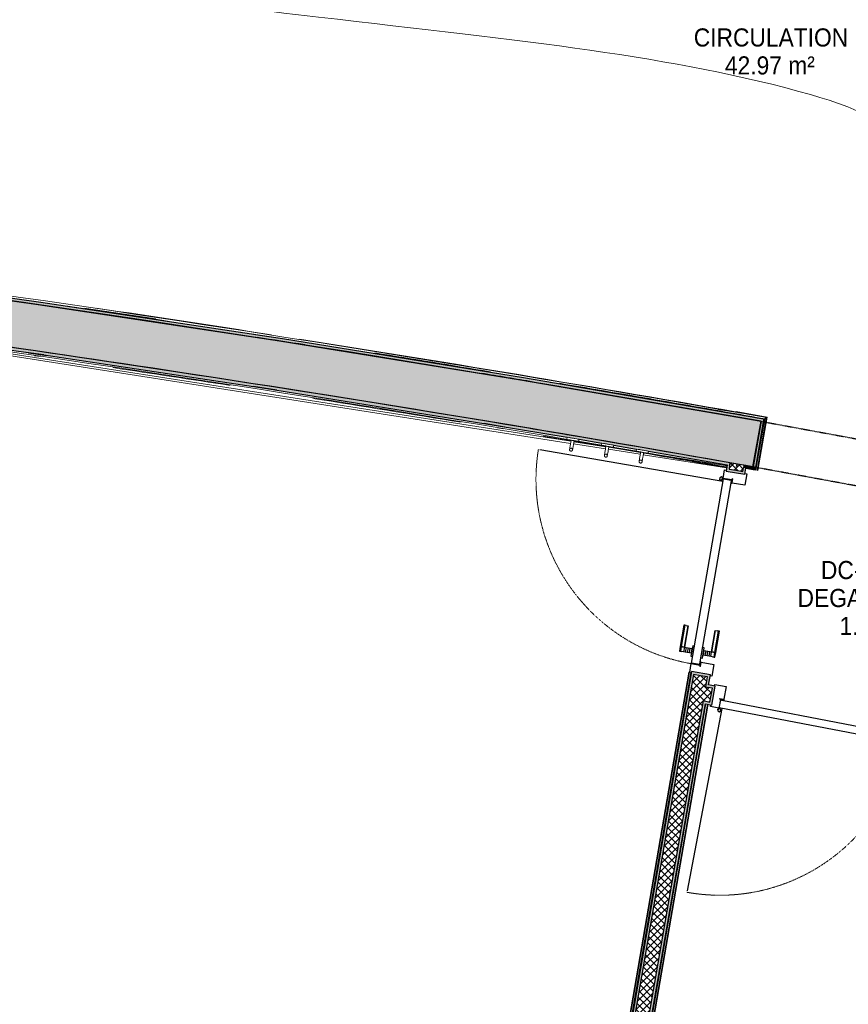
# Model space of a CAD drawing. Header units: millimetres. Extents: x 1909 to 61055, y -36590 to 14615.
# Tile 20 of 49: x 37137 to 41252, y -27445 to -22553. Entities that reach past the tile are written whole.
import ezdxf

# ---------------------------------------------------------------- set-up
doc = ezdxf.new("R2010")
doc.units = ezdxf.units.MM
doc.linetypes.add('Tiret', pattern=[2.5, 1.25, -1.25])
doc.linetypes.add('Tiret_2_', pattern=[2.5, 1.25, -1.25])
for name, color, linetype, lineweight in [('A-AREA-IDEN', 7, 'Continuous', 30), ('A-DETL-GENF', 7, 'Continuous', 18), ('A-DOOR', 7, 'Continuous', 25), ('A-DOOR-FRAM', 7, 'Continuous', 25), ('A-FLOR', 7, 'Continuous', 25), ('A-FLOR-HRAL', 7, 'Continuous', 18), ('A-WALL', 7, 'Continuous', 25), ('A-WALL-PATT', 7, 'Continuous', 25), ('E-WIRE', 7, 'Continuous', 18), ('I-FURN', 7, 'Continuous', 18), ('Q-SPCQ', 7, 'Continuous', 18)]:
    doc.layers.add(name, color=color, linetype=linetype, lineweight=lineweight)
doc.layers.add('A-DOOR-HDLN', color=5, linetype='Tiret', lineweight=25, true_color=0x0000ff)
doc.styles.add('Arial_1', font='arial.ttf', dxfattribs={"width": 0.9, "height": 90})
pattern_1 = [(45, (0, 0), (-17.67767, 17.67767), []), (135, (0, 0), (-17.67767, -17.67767), [])]

# ---------------------------------------------------------------- blocks, each defined once
blk = doc.blocks.new('PRT_SIMPLE_HUI_58x68x48 - PRT_BOIS_1V_930x2040x40-552383-2021_015_1111_DCE_1_50_N0 FINI_SSI_CMSI')
at = {"layer": 'A-DETL-GENF', "lineweight": 25}
h = blk.add_hatch(color=256, dxfattribs=at)
h.paths.add_polyline_path([(-483.8, 9.7), (-483.8, 12.8), (-496.3, 14.5), (-500.5, 14.5), (-500.3, 13.2), (-495.7, 13.2), (-485.1, 11.7), (-484.5, 10.7)])
h.paths.add_polyline_path([(-508.5, 8), (-488.5, 8), (-483.8, 9.7), (-485.1, 10.6), (-488.7, 9.3), (-505.2, 9.7), (-505.2, 10.2), (-502, 10.8), (-502, 11.5), (-508.5, 11.5), (-508.5, 8.7)])
h = blk.add_hatch(color=256, dxfattribs=at)
h.paths.add_polyline_path([(413.8, 9.7), (418.9, 8), (438.5, 8), (438.5, 11.5), (432, 11.5), (432.2, 10.2), (435.2, 10.2), (435.2, 9.3), (418.2, 9.5), (415.1, 10.6)])
h.paths.add_polyline_path([(413.8, 9.7), (415.1, 11.7), (426.1, 13.2), (430.5, 13.2), (430.5, 14.5), (425.8, 14.5), (413.8, 12.8), (413.8, 10.4)])
at = {"layer": 'A-DETL-GENF'}
for p, q in [((-508.5, 11.5), (-502, 11.5)), ((-508.5, 8), (-508.5, 11.5)), ((-488.5, 8), (-508.5, 8)), ((-505.2, 10.2), (-505.2, 9.3)), ((-502, 10.2), (-505.2, 10.2)), ((-505.2, 9.3), (-488.7, 9.3)), ((-502, 11.5), (-502, 10.2)), ((-500.5, 14.5), (-496, 14.5)), ((-500.5, 13.2), (-500.5, 14.5)), ((-496.1, 13.2), (-500.5, 13.2)), ((-485.1, 11.7), (-496.1, 13.2)), ((-496, 14.5), (-483.8, 12.8)), ((-488.7, 9.3), (-485.1, 10.6)), ((-483.8, 9.7), (-488.5, 8)), ((-485.1, 10.6), (-485.1, 11.7)), ((-483.8, 12.8), (-483.8, 9.7)), ((413.8, 12.8), (426, 14.5)), ((413.8, 9.7), (413.8, 12.8)), ((418.5, 8), (413.8, 9.7)), ((426.1, 13.2), (415.1, 11.7)), ((415.1, 11.7), (415.1, 10.6)), ((415.1, 10.6), (418.7, 9.3)), ((438.5, 8), (418.5, 8)), ((418.7, 9.3), (435.2, 9.3)), ((426, 14.5), (430.5, 14.5)), ((430.5, 13.2), (426.1, 13.2)), ((430.5, 14.5), (430.5, 13.2)), ((432, 11.5), (438.5, 11.5)), ((432, 10.2), (432, 11.5)), ((435.2, 10.2), (432, 10.2)), ((435.2, 9.3), (435.2, 10.2)), ((438.5, 11.5), (438.5, 8))]:
    blk.add_line(p, q, dxfattribs=at)
at = {"layer": 'A-DOOR'}
for p, q in [((417, 54.5), (417, 977.5)), ((-427.1, 124), (-450.6, 124)), ((-450.6, 124), (-450.6, 123.5)), ((-450.6, 123.5), (-450.6, 119.4)), ((-427.1, 123.5), (-450.6, 123.5)), ((-450.6, 119.4), (-450.6, 112.3)), ((-427.1, 119.4), (-450.6, 119.4)), ((-450.6, 103), (-450.6, 112.3)), ((-450.6, 94.6), (-450.6, 103)), ((-427.1, 103), (-450.6, 103)), ((-319.6, 124), (-427.1, 124)), ((-427.1, 124), (-427.1, 123.5)), ((-427.1, 123.5), (-427.1, 124)), ((-427.1, 123.5), (-427.1, 119.4)), ((-319.6, 123.5), (-427.1, 123.5)), ((-427.1, 119.4), (-427.1, 123.5)), ((-427.1, 119.4), (-427.1, 112.3)), ((-319.6, 119.4), (-427.1, 119.4)), ((-427.1, 112.3), (-427.1, 119.4)), ((-427.1, 103), (-427.1, 112.3)), ((-427.1, 112.3), (-427.1, 103)), ((-427.1, 101.8), (-427.1, 103)), ((-319.6, 103), (-427.1, 103)), ((-427.1, 103), (-427.1, 94.6)), ((-427.1, 101.8), (-319.6, 101.8)), ((-319.6, 123.5), (-319.6, 124)), ((-319.6, 119.4), (-319.6, 123.5)), ((-319.6, 112.3), (-319.6, 119.4)), ((-319.6, 112.3), (-319.6, 103)), ((-319.6, 103), (-319.6, 101.8)), ((-499.5, 54.5), (430.5, 54.5)), ((-499.5, 14.5), (-499.5, 54.5)), ((-465.6, 63.5), (-465.6, 54.5)), ((-413.4, 63.5), (-465.6, 63.5)), ((-450.6, 84.2), (-450.6, 94.6)), ((-427.1, 94.6), (-450.6, 94.6)), ((-450.6, 73.4), (-450.6, 84.2)), ((-427.1, 84.2), (-450.6, 84.2)), ((-450.6, 65), (-450.6, 73.4)), ((-450.6, 73.4), (-427.1, 73.4)), ((-450.6, 65), (-450.6, 64)), ((-450.6, 64), (-427.1, 64)), ((-427.1, 94.6), (-427.1, 84.2)), ((-427.1, 84.2), (-427.1, 73.4)), ((-427.1, 73.4), (-427.1, 65)), ((-427.1, 64), (-427.1, 65)), ((-413.4, 54.5), (-413.4, 63.5)), ((430.5, 54.5), (430.5, 14.5)), ((426, 14.5), (-496, 14.5)), ((-465.6, 14.5), (-465.6, 5.5)), ((-465.6, 5.5), (-413.4, 5.5)), ((-427.1, 5), (-450.6, 5)), ((-450.6, 5), (-450.6, 4)), ((-450.6, -4.4), (-450.6, 4)), ((-427.1, 4), (-427.1, 5)), ((-427.1, 4), (-427.1, -4.4)), ((-413.4, 5.5), (-413.4, 14.5)), ((-450.6, -15.2), (-450.6, -4.4)), ((-427.1, -4.4), (-450.6, -4.4)), ((-450.6, -25.6), (-450.6, -15.2)), ((-450.6, -15.2), (-427.1, -15.2)), ((-450.6, -34), (-450.6, -25.6)), ((-450.6, -25.6), (-427.1, -25.6)), ((-450.6, -43.3), (-450.6, -34)), ((-450.6, -34), (-427.1, -34)), ((-450.6, -43.3), (-450.6, -50.4)), ((-427.1, -4.4), (-427.1, -15.2)), ((-427.1, -15.2), (-427.1, -25.6)), ((-427.1, -25.6), (-427.1, -34)), ((-427.1, -34), (-427.1, -32.8)), ((-319.6, -32.8), (-427.1, -32.8)), ((-427.1, -43.3), (-427.1, -34)), ((-427.1, -34), (-319.6, -34)), ((-427.1, -34), (-427.1, -43.3)), ((-427.1, -43.3), (-427.1, -50.4)), ((-427.1, -50.4), (-427.1, -43.3)), ((-319.6, -32.8), (-319.6, -34)), ((-319.6, -34), (-319.6, -43.3)), ((-319.6, -50.4), (-319.6, -43.3)), ((-450.6, -50.4), (-450.6, -54.5)), ((-450.6, -50.4), (-427.1, -50.4)), ((-450.6, -54.5), (-450.6, -55)), ((-450.6, -54.5), (-427.1, -54.5)), ((-450.6, -55), (-427.1, -55)), ((-427.1, -50.4), (-427.1, -54.5)), ((-427.1, -50.4), (-319.6, -50.4)), ((-427.1, -54.5), (-427.1, -50.4)), ((-427.1, -54.5), (-427.1, -55)), ((-427.1, -54.5), (-319.6, -54.5)), ((-427.1, -55), (-427.1, -54.5)), ((-427.1, -55), (-319.6, -55)), ((-319.6, -54.5), (-319.6, -50.4)), ((-319.6, -55), (-319.6, -54.5))]:
    blk.add_line(p, q, dxfattribs=at)
at = {"layer": 'A-DOOR', "color": 176, "linetype": 'Tiret', "lineweight": 18, "true_color": 0x000080}
blk.add_arc((428, 54.5), 930, 90.6808, 180, dxfattribs=at)
at = {"layer": 'A-DOOR'}
for radius, start, end in [(9.12, 155.8208, 180), (9.12, 180, 204.1792), (7.5, 360, 180), (7.5, 120, 180), (7.5, 180, 360), (7.5, 195, 225), (9.12, 111.9887, 120), (9.12, 240, 248.0113), (7.5, 240, 300), (7.5, 0, 90), (9.12, 291.9887, 300), (7.5, 330, 0), (9.12, 335.8208, 0)]:
    blk.add_arc((429, 65.5), radius, start, end, dxfattribs=at)
at = {"layer": 'A-DOOR-FRAM'}
for p, q in [((-545, 56), (-502, 56)), ((-545, 47.5), (-545, 56)), ((-502, 56), (-502, 11.5)), ((432, 56), (475, 56)), ((432, 11.5), (432, 56)), ((475, 56), (475, 47.5)), ((-488.5, 8), (-487, 8)), ((-487, 8), (-487, -56)), ((417, -56), (417, 8)), ((417, 8), (418.5, 8)), ((-545, -56), (-545, -47.5)), ((475, -47.5), (475, -56)), ((-487, -56), (-545, -56)), ((475, -56), (417, -56))]:
    blk.add_line(p, q, dxfattribs=at)
at = {"layer": 'Q-SPCQ'}
for p, q in [((430.5, 54.5), (403.5, 54.5)), ((430.5, 40.5), (430.5, 54.5))]:
    blk.add_line(p, q, dxfattribs=at)
blk = doc.blocks.new('PRT_SIMPLE_HUI_58x68x48 - PRT_BOIS_1V_930x2040x40-V4-2021_015_1111_DCE_1_50_N0 FINI_SSI_CMSI')
at = {"layer": 'A-DETL-GENF', "lineweight": 25}
h = blk.add_hatch(color=256, dxfattribs=at)
h.paths.add_polyline_path([(-500.5, 14.5), (-500.3, 13.2), (-495.7, 13.1), (-485.1, 11.7), (-483.8, 9.7), (-483.8, 12.8), (-496.3, 14.5)])
h.paths.add_polyline_path([(-508.5, 11.5), (-508.5, 8), (-488.5, 8), (-483.8, 9.7), (-485.1, 10.6), (-488.7, 9.3), (-505.2, 9.6), (-505.2, 10.2), (-502, 10.2), (-502, 11.5), (-505.7, 11.5)])
h = blk.add_hatch(color=256, dxfattribs=at)
h.paths.add_polyline_path([(413.8, 12.8), (414.3, 10.5), (415.1, 11.7), (426.2, 13.2), (430.5, 13.2), (430.5, 14.5), (425.8, 14.5), (414.9, 12.9)])
h.paths.add_polyline_path([(415.1, 10.6), (413.8, 9.7), (419, 8), (438.5, 8), (438.5, 11.5), (432, 11.5), (432.2, 10.2), (435.2, 10.2), (435.2, 9.3), (418.2, 9.5), (415.3, 10.5)])
at = {"layer": 'A-DETL-GENF'}
for p, q in [((-508.5, 11.5), (-502, 11.5)), ((-508.5, 8), (-508.5, 11.5)), ((-488.5, 8), (-508.5, 8)), ((-505.2, 10.2), (-505.2, 9.3)), ((-502, 10.2), (-505.2, 10.2)), ((-505.2, 9.3), (-488.7, 9.3)), ((-502, 11.5), (-502, 10.2)), ((-500.5, 14.5), (-496, 14.5)), ((-500.5, 13.2), (-500.5, 14.5)), ((-496.1, 13.2), (-500.5, 13.2)), ((-485.1, 11.7), (-496.1, 13.2)), ((-496, 14.5), (-483.8, 12.8)), ((-488.7, 9.3), (-485.1, 10.6)), ((-483.8, 9.7), (-488.5, 8)), ((-485.1, 10.6), (-485.1, 11.7)), ((-483.8, 12.8), (-483.8, 9.7)), ((413.8, 12.8), (426, 14.5)), ((413.8, 9.7), (413.8, 12.8)), ((418.5, 8), (413.8, 9.7)), ((426.1, 13.2), (415.1, 11.7)), ((415.1, 11.7), (415.1, 10.6)), ((415.1, 10.6), (418.7, 9.3)), ((438.5, 8), (418.5, 8)), ((418.7, 9.3), (435.2, 9.3)), ((426, 14.5), (430.5, 14.5)), ((430.5, 13.2), (426.1, 13.2)), ((430.5, 14.5), (430.5, 13.2)), ((432, 11.5), (438.5, 11.5)), ((432, 10.2), (432, 11.5)), ((435.2, 10.2), (432, 10.2)), ((435.2, 9.3), (435.2, 10.2)), ((438.5, 11.5), (438.5, 8))]:
    blk.add_line(p, q, dxfattribs=at)
at = {"layer": 'A-DOOR'}
for p, q in [((417, 54.5), (417, 977.5)), ((-427.1, 124), (-450.6, 124)), ((-450.6, 124), (-450.6, 123.5)), ((-450.6, 123.5), (-450.6, 119.4)), ((-427.1, 123.5), (-450.6, 123.5)), ((-450.6, 119.4), (-450.6, 112.3)), ((-427.1, 119.4), (-450.6, 119.4)), ((-450.6, 103), (-450.6, 112.3)), ((-450.6, 94.6), (-450.6, 103)), ((-427.1, 103), (-450.6, 103)), ((-319.6, 124), (-427.1, 124)), ((-427.1, 124), (-427.1, 123.5)), ((-427.1, 123.5), (-427.1, 124)), ((-427.1, 123.5), (-427.1, 119.4)), ((-319.6, 123.5), (-427.1, 123.5)), ((-427.1, 119.4), (-427.1, 123.5)), ((-427.1, 119.4), (-427.1, 112.3)), ((-319.6, 119.4), (-427.1, 119.4)), ((-427.1, 112.3), (-427.1, 119.4)), ((-427.1, 103), (-427.1, 112.3)), ((-427.1, 112.3), (-427.1, 103)), ((-427.1, 101.8), (-427.1, 103)), ((-319.6, 103), (-427.1, 103)), ((-427.1, 103), (-427.1, 94.6)), ((-427.1, 101.8), (-319.6, 101.8)), ((-319.6, 123.5), (-319.6, 124)), ((-319.6, 119.4), (-319.6, 123.5)), ((-319.6, 112.3), (-319.6, 119.4)), ((-319.6, 112.3), (-319.6, 103)), ((-319.6, 103), (-319.6, 101.8)), ((-499.5, 54.5), (430.5, 54.5)), ((-499.5, 14.5), (-499.5, 54.5)), ((-465.6, 63.5), (-465.6, 54.5)), ((-413.4, 63.5), (-465.6, 63.5)), ((-450.6, 84.2), (-450.6, 94.6)), ((-427.1, 94.6), (-450.6, 94.6)), ((-450.6, 73.4), (-450.6, 84.2)), ((-427.1, 84.2), (-450.6, 84.2)), ((-450.6, 65), (-450.6, 73.4)), ((-450.6, 73.4), (-427.1, 73.4)), ((-450.6, 65), (-450.6, 64)), ((-450.6, 64), (-427.1, 64)), ((-427.1, 94.6), (-427.1, 84.2)), ((-427.1, 84.2), (-427.1, 73.4)), ((-427.1, 73.4), (-427.1, 65)), ((-427.1, 64), (-427.1, 65)), ((-413.4, 54.5), (-413.4, 63.5)), ((430.5, 54.5), (430.5, 14.5)), ((426, 14.5), (-496, 14.5)), ((-465.6, 14.5), (-465.6, 5.5)), ((-465.6, 5.5), (-413.4, 5.5)), ((-427.1, 5), (-450.6, 5)), ((-450.6, 5), (-450.6, 4)), ((-450.6, -4.4), (-450.6, 4)), ((-427.1, 4), (-427.1, 5)), ((-427.1, 4), (-427.1, -4.4)), ((-413.4, 5.5), (-413.4, 14.5)), ((-450.6, -15.2), (-450.6, -4.4)), ((-427.1, -4.4), (-450.6, -4.4)), ((-450.6, -25.6), (-450.6, -15.2)), ((-450.6, -15.2), (-427.1, -15.2)), ((-450.6, -34), (-450.6, -25.6)), ((-450.6, -25.6), (-427.1, -25.6)), ((-450.6, -43.3), (-450.6, -34)), ((-450.6, -34), (-427.1, -34)), ((-450.6, -43.3), (-450.6, -50.4)), ((-427.1, -4.4), (-427.1, -15.2)), ((-427.1, -15.2), (-427.1, -25.6)), ((-427.1, -25.6), (-427.1, -34)), ((-427.1, -34), (-427.1, -32.8)), ((-319.6, -32.8), (-427.1, -32.8)), ((-427.1, -43.3), (-427.1, -34)), ((-427.1, -34), (-319.6, -34)), ((-427.1, -34), (-427.1, -43.3)), ((-427.1, -43.3), (-427.1, -50.4)), ((-427.1, -50.4), (-427.1, -43.3)), ((-319.6, -32.8), (-319.6, -34)), ((-319.6, -34), (-319.6, -43.3)), ((-319.6, -50.4), (-319.6, -43.3)), ((-450.6, -50.4), (-450.6, -54.5)), ((-450.6, -50.4), (-427.1, -50.4)), ((-450.6, -54.5), (-450.6, -55)), ((-450.6, -54.5), (-427.1, -54.5)), ((-450.6, -55), (-427.1, -55)), ((-427.1, -50.4), (-427.1, -54.5)), ((-427.1, -50.4), (-319.6, -50.4)), ((-427.1, -54.5), (-427.1, -50.4)), ((-427.1, -54.5), (-427.1, -55)), ((-427.1, -54.5), (-319.6, -54.5)), ((-427.1, -55), (-427.1, -54.5)), ((-427.1, -55), (-319.6, -55)), ((-319.6, -54.5), (-319.6, -50.4)), ((-319.6, -55), (-319.6, -54.5))]:
    blk.add_line(p, q, dxfattribs=at)
at = {"layer": 'A-DOOR', "color": 176, "linetype": 'Tiret', "lineweight": 18, "true_color": 0x000080}
blk.add_arc((428, 54.5), 930, 90.6808, 180, dxfattribs=at)
at = {"layer": 'A-DOOR'}
for radius, start, end in [(9.12, 155.8208, 180), (9.12, 180, 204.1792), (7.5, 360, 180), (7.5, 120, 180), (7.5, 180, 360), (7.5, 195, 225), (9.12, 111.9887, 120), (9.12, 240, 248.0113), (7.5, 240, 300), (7.5, 60.5893, 90), (9.12, 291.9887, 300), (7.5, 0, 60), (7.5, 330, 0), (9.12, 335.8208, 0)]:
    blk.add_arc((429, 65.5), radius, start, end, dxfattribs=at)
at = {"layer": 'A-DOOR-FRAM'}
for p, q in [((-545, 56), (-502, 56)), ((-545, 47.5), (-545, 56)), ((-502, 56), (-502, 11.5)), ((432, 56), (475, 56)), ((432, 11.5), (432, 56)), ((475, 56), (475, 47.5)), ((-488.5, 8), (-487, 8)), ((-487, 8), (-487, -56)), ((417, -56), (417, 8)), ((417, 8), (418.5, 8)), ((-545, -56), (-545, -47.5)), ((475, -47.5), (475, -56)), ((-487, -56), (-545, -56)), ((475, -56), (417, -56))]:
    blk.add_line(p, q, dxfattribs=at)
at = {"layer": 'Q-SPCQ'}
for p, q in [((430.5, 54.5), (403.5, 54.5)), ((430.5, 40.5), (430.5, 54.5))]:
    blk.add_line(p, q, dxfattribs=at)
blk = doc.blocks.new('Garde-corps - Garde-corps-508898-2021_015_1111_DCE_1_50_N0 FINI_SSI_CMSI')
at = {"layer": 'A-FLOR-HRAL'}
for p, q in [((-7280.9, -23340.2), (-7281.1, -23341.8)), ((-7280.7, -23338.4), (-7280.9, -23340.2)), ((-7280.7, -23338.4), (-7280.5, -23336.8)), ((-6228.7, -23450.7), (-7280.5, -23336.8)), ((-6219.3, -23462.4), (-7277, -23347.8)), ((-6218.1, -23347.5), (-6228.7, -23450.7)), ((-6216.7, -23349.3), (-6227.2, -23452.6)), ((-6215.1, -23351.2), (-6225.6, -23454.5)), ((-5997.2, -23370.1), (-6218.1, -23347.5)), ((-5999, -23371.5), (-6216.7, -23349.3)), ((-6001, -23373.1), (-6215.1, -23351.2)), ((-6215.1, -23351.2), (-6212.4, -23354.6)), ((-6054.5, -23374.8), (-6163, -23363.7)), ((-6011.7, -23478.8), (-6001, -23373.1)), ((-6009.8, -23477.3), (-5999, -23371.5)), ((-6008, -23475.8), (-5997.2, -23370.1)), ((-6001, -23373.1), (-6004.3, -23375.8)), ((-6213.4, -23404.8), (-6219.3, -23462.4)), ((-6019.5, -23485.1), (-6013.4, -23425.2)), ((-5388.7, -23553.7), (-6008, -23475.8)), ((-5851.6, -23493.9), (-6008, -23475.9)), ((-5496.1, -23550.9), (-6019.5, -23485.1)), ((-2835.3, -23894.9), (-2862.6, -23890.6)), ((-2601.7, -23931.6), (-2626.3, -23927.7)), ((-2418.4, -23971.2), (-2492.4, -23959.6)), ((381.1, -24400.5), (289.6, -24386.1)), ((562.3, -24429), (495, -24418.4)), ((1190.5, -24527.8), (948, -24489.6)), ((1178.4, -24536.3), (979.6, -24505.1)), ((1190.5, -24527.8), (1036.2, -24500.4)), ((1134.6, -24790.5), (1178.4, -24536.3)), ((1141.6, -24791.7), (1186.6, -24530.5)), ((1143.3, -24792), (1188.6, -24529.1)), ((1144.9, -24792.3), (1190.5, -24527.8)), ((1131.6, -24790), (1134.6, -24790.5)), ((1141.6, -24791.7), (1134.6, -24790.5)), ((1143.3, -24792), (1141.6, -24791.7)), ((1143.3, -24792), (1144.9, -24792.3))]:
    blk.add_line(p, q, dxfattribs=at)
at = {"layer": 'A-FLOR-HRAL', "flags": 128}
for points in [[(-6225.6, -23454.5), (-6222.4, -23458.4), (-6219.3, -23462.4)], [(-6011.7, -23478.8), (-6015.6, -23482), (-6019.5, -23485.1)], [(-6008, -23475.8), (-6008, -23475.9), (-6008.1, -23475.9), (-6008.3, -23476.1), (-6008.5, -23476.2), (-6008.7, -23476.4), (-6008.9, -23476.6), (-6009.2, -23476.8), (-6009.4, -23477), (-6009.6, -23477.1), (-6009.8, -23477.3)], [(-6019.5, -23485.1), (-6019.7, -23485.2), (-6020, -23485.5), (-6020.4, -23485.8), (-6021, -23486.3), (-6021.6, -23486.8), (-6022.2, -23487.2), (-6022.8, -23487.8)], [(-3207.5, -23836.4), (-3472.3, -23794.7), (-4103, -23715.4)], [(-3261.1, -23838.8), (-3484.1, -23803.7), (-3971.4, -23742.5)], [(1186.6, -24530.5), (1182.5, -24533.4), (1178.4, -24536.3)]]:
    blk.add_lwpolyline(points, dxfattribs=at)
at = {"layer": 'A-FLOR-HRAL'}
for radius, start, end in [(118006.4, 83.558874, 84.07424), (118008.1, 83.932717, 84.07424), (118009.7, 83.560532, 84.07424), (117996.2, 83.553904, 84.071983), (117999.2, 83.555377, 84.07199), (118008.1, 83.559729, 83.742547), (118006.4, 79.92167, 83.454356), (118008.1, 82.322783, 83.453521), (117996.2, 82.935855, 83.459211), (117999.2, 82.934415, 83.457772), (117996.2, 81.758305, 82.805017), (117999.2, 82.280219, 82.794814), (118008.1, 81.77784, 82.226571), (117999.2, 81.836438, 82.080297), (117996.2, 80.580755, 81.627467), (117999.2, 81.412761, 81.587451), (118008.1, 81.131846, 81.559197), (118008.1, 79.920828, 81.063188), (117999.2, 80.596188, 80.878383), (117996.2, 79.926561, 80.449917), (117999.2, 79.925111, 80.427587)]:
    blk.add_arc((-19463.8, -140716), radius, start, end, dxfattribs=at)
for points, knots in [([(-6218.1, -23347.5), (-6218.1, -23347.5), (-6218.1, -23347.6), (-6218, -23347.7), (-6217.9, -23347.9), (-6217.7, -23348), (-6217.6, -23348.2), (-6217.4, -23348.4), (-6217.3, -23348.5), (-6217.2, -23348.6), (-6217.1, -23348.8), (-6217, -23348.9), (-6216.9, -23349), (-6216.8, -23349.2), (-6216.7, -23349.3), (-6216.7, -23349.3)], [0.1, 0.1, 0.1, 0.1, 0.2, 0.3, 0.4, 0.475, 0.55, 0.6, 0.65, 0.7, 0.75, 0.8, 0.85, 0.9, 1, 1, 1, 1]), ([(-5997.2, -23370.1), (-5997.2, -23370.1), (-5997.3, -23370.1), (-5997.4, -23370.2), (-5997.6, -23370.3), (-5997.8, -23370.5), (-5997.9, -23370.6), (-5998.1, -23370.7), (-5998.2, -23370.8), (-5998.3, -23371), (-5998.5, -23371.1), (-5998.6, -23371.2), (-5998.7, -23371.3), (-5998.9, -23371.4), (-5999, -23371.5), (-5999, -23371.5)], [0.1, 0.1, 0.1, 0.1, 0.2, 0.3, 0.4, 0.475, 0.55, 0.6, 0.65, 0.7, 0.75, 0.8, 0.85, 0.9, 1, 1, 1, 1]), ([(-6228.7, -23450.7), (-6228.6, -23450.7), (-6228.6, -23450.8), (-6228.6, -23450.9), (-6228.5, -23451), (-6228.4, -23451.1), (-6228.2, -23451.3), (-6228.1, -23451.4), (-6227.9, -23451.7), (-6227.7, -23451.9), (-6227.6, -23452.1), (-6227.4, -23452.3), (-6227.3, -23452.5), (-6227.2, -23452.6)], [0.075, 0.075, 0.075, 0.075, 0.15, 0.2125, 0.275, 0.35, 0.425, 0.5, 0.6, 0.7, 0.775, 0.85, 1, 1, 1, 1]), ([(-6219.3, -23462.4), (-6219.3, -23462.4), (-6219.3, -23462.4), (-6219.2, -23462.5), (-6219.2, -23462.5), (-6219.1, -23462.6), (-6219.1, -23462.6), (-6219, -23462.7), (-6218.9, -23462.8), (-6218.8, -23462.9), (-6218.7, -23463), (-6218.6, -23463.2), (-6218.5, -23463.3), (-6218.4, -23463.4), (-6218.3, -23463.6), (-6218.2, -23463.7), (-6218.1, -23463.8), (-6218, -23464), (-6217.8, -23464.2), (-6217.5, -23464.5), (-6217.1, -23465.1), (-6216.8, -23465.5), (-6216.6, -23465.7)], [0, 0, 0, 0, 0.071429, 0.107143, 0.142857, 0.178571, 0.214286, 0.25, 0.285714, 0.321429, 0.357143, 0.392857, 0.428571, 0.464286, 0.5, 0.535714, 0.571429, 0.607143, 0.642857, 0.714286, 0.857143, 1, 1, 1, 1]), ([(1178.4, -24536.3), (1178.4, -24536.3), (1178.4, -24536.3), (1178.3, -24536.3), (1178.3, -24536.4), (1178.2, -24536.4), (1178.1, -24536.5), (1178, -24536.5), (1177.9, -24536.6), (1177.8, -24536.7), (1177.7, -24536.8), (1177.6, -24536.9), (1177.4, -24536.9), (1177.3, -24537), (1177.2, -24537.1), (1177, -24537.2), (1176.9, -24537.3), (1176.7, -24537.5), (1176.5, -24537.6), (1176.1, -24537.9), (1175.6, -24538.2), (1175.1, -24538.6), (1174.9, -24538.7)], [0, 0, 0, 0, 0.071429, 0.107143, 0.142857, 0.178571, 0.214286, 0.25, 0.285714, 0.321429, 0.357143, 0.392857, 0.428571, 0.464286, 0.5, 0.535714, 0.571429, 0.607143, 0.642857, 0.714286, 0.857143, 1, 1, 1, 1]), ([(1190.5, -24527.8), (1190.5, -24527.8), (1190.5, -24527.8), (1190.4, -24527.8), (1190.3, -24527.9), (1190.1, -24528), (1190, -24528.1), (1189.8, -24528.3), (1189.6, -24528.4), (1189.3, -24528.6), (1189.1, -24528.7), (1188.9, -24528.9), (1188.7, -24529), (1188.6, -24529.1)], [0.075, 0.075, 0.075, 0.075, 0.15, 0.2125, 0.275, 0.35, 0.425, 0.5, 0.6, 0.7, 0.775, 0.85, 1, 1, 1, 1])]:
    blk.add_open_spline(points, degree=3, knots=knots, dxfattribs=at)
blk = doc.blocks.new('Garde-corps - Garde-corps-509925-2021_015_1111_DCE_1_50_N0 FINI_SSI_CMSI')
at = {"layer": 'A-FLOR-HRAL'}
for p, q in [((-3606.8, -24050.4), (216.4, -24648)), ((-3597.8, -24062.3), (214.7, -24658.4)), ((-2489.2, -24204.8), (-2402.4, -24217.4)), ((-2478.1, -24209.4), (-2387.5, -24222.7)), ((-2447.8, -24222.8), (-2420, -24226.8)), ((-1360.4, -24374.8), (-1245.2, -24392.8)), ((-1338, -24381.3), (-1223.3, -24399.3)), ((-733.1, -24486.2), (-662.4, -24497.6)), ((-215.6, -24558.7), (-112.4, -24575.9)), ((-148.7, -24581.9), (-119.5, -24586.7)), ((79.3, -24621.7), (216.9, -24644.9)), ((231.2, -24650.4), (389.4, -24675.1)), ((231.7, -24647.4), (389.6, -24674.3)), ((232.3, -24644.1), (390.1, -24671)), ((229.5, -24660.7), (387.7, -24685.4)), ((287.9, -24655.3), (389.9, -24672.7)), ((402.5, -24687.7), (560.6, -24712.5)), ((404.3, -24677.4), (562.4, -24702.1)), ((404.4, -24676.9), (562, -24704)), ((404.6, -24675.2), (562.3, -24702.3)), ((404.9, -24673.5), (562.6, -24700.6)), ((575.4, -24714.8), (989.6, -24779.5)), ((577.2, -24704.4), (991.4, -24769.2)), ((961.9, -24760), (992.1, -24765.3)), ((801, -25794.3), (-70.1, -30850.8)), ((802.7, -25794.5), (-68.8, -30852.7)), ((804.4, -25794.8), (-67.3, -30854.7)), ((811.4, -25796), (-61.5, -30862.9)), ((802.7, -25794.5), (801, -25794.3)), ((802.7, -25794.5), (804.4, -25794.8)), ((804.4, -25794.8), (806, -25795.1))]:
    blk.add_line(p, q, dxfattribs=at)
for radius, start, end in [(117731.1, 80.376571, 82.256375), (117727.7, 81.211511, 81.498362), (117727.7, 80.646196, 81.009486), (117731.1, 79.994879, 80.198876), (117727.7, 79.994872, 80.198876), (117729.4, 79.994875, 80.198876)]:
    blk.add_arc((-19463.8, -140716), radius, start, end, dxfattribs=at)
blk = doc.blocks.new('Garde-corps - Garde-corps-513392-2021_015_1111_DCE_1_50_N0 FINI_SSI_CMSI')
at = {"layer": 'A-FLOR-HRAL'}
for p, q in [((154.7, -30202.5), (886.9, -25952.8)), ((161.8, -30203.7), (893.9, -25954.2)), ((163.5, -30204), (895.6, -25954.5)), ((165.1, -30204.3), (897.2, -25954.8)), ((151.8, -30202), (154.7, -30202.5)), ((161.8, -30203.7), (154.7, -30202.5)), ((163.5, -30204), (161.8, -30203.7)), ((163.5, -30204), (165.1, -30204.3))]:
    blk.add_line(p, q, dxfattribs=at)
blk = doc.blocks.new('72_PATERE_HEWI SERIE 477 - Colour - 92 Anthracite grey-566101-2021_015_1111_DCE_1_50_N0 FINI_SSI_CMSI')
at = {"layer": 'A-DETL-GENF'}
for p, q in [((-10398.4, -18776.9), (-10398.6, -18778.1)), ((-10398.6, -18778.1), (-10398.6, -18779.4)), ((-10398.6, -18779.4), (-10398.4, -18780.7)), ((-10397.9, -18775.6), (-10398.4, -18776.9)), ((-10398.4, -18780.7), (-10398, -18782)), ((-10398, -18782), (-10397.4, -18783.1)), ((-10397.3, -18774.5), (-10397.9, -18775.6)), ((-10397.4, -18783.1), (-10396.5, -18784.1)), ((-10396.4, -18773.5), (-10397.3, -18774.5)), ((-10396.5, -18784.1), (-10395.5, -18785)), ((-10395.4, -18772.7), (-10396.4, -18773.5)), ((-10394.3, -18772), (-10395.4, -18772.7)), ((-10392.6, -18771.5), (-10394.3, -18772)), ((-10391.1, -18771.4), (-10392.6, -18771.5)), ((-10384.9, -18772), (-10391.1, -18771.4)), ((-10391.1, -18771.4), (-10387.7, -18772.2)), ((-10387.7, -18772.2), (-10391.1, -18771.4)), ((-10387.7, -18772.2), (-10385.4, -18774.1)), ((-10385.4, -18774.1), (-10387.7, -18772.2)), ((-10384.5, -18782.3), (-10386.4, -18784.7)), ((-10386.4, -18784.7), (-10384.5, -18782.3)), ((-10385.4, -18774.1), (-10384, -18776.8)), ((-10384, -18776.8), (-10385.4, -18774.1)), ((-10381.2, -18772.3), (-10384.9, -18772)), ((-10383.7, -18779.6), (-10384.5, -18782.3)), ((-10384.5, -18782.3), (-10383.7, -18779.6)), ((-10384, -18776.8), (-10383.7, -18779.6)), ((-10383.7, -18779.6), (-10384, -18776.8)), ((-10374.6, -18773), (-10381.2, -18772.3)), ((-10370.3, -18773.4), (-10374.6, -18773)), ((-10365.9, -18773.9), (-10370.3, -18773.4)), ((-10361.6, -18774.3), (-10365.9, -18773.9)), ((-10357.2, -18774.7), (-10361.6, -18774.3)), ((-10352.9, -18775.2), (-10357.2, -18774.7)), ((-10348.5, -18775.6), (-10352.9, -18775.2)), ((-10344.2, -18776), (-10348.5, -18775.6)), ((-10345.2, -18786.1), (-10344.9, -18783.5)), ((-10343.6, -18770.8), (-10345.1, -18785.5)), ((-10344.9, -18783.5), (-10344.6, -18780.8)), ((-10344.6, -18780.8), (-10344.4, -18778.2)), ((-10344.4, -18778.2), (-10344.2, -18776)), ((-10342.8, -18762.6), (-10343.6, -18770.8)), ((-10342.3, -18757.7), (-10342.8, -18762.6)), ((-10342.2, -18756.2), (-10342.3, -18757.7)), ((-10342.1, -18755.1), (-10342.2, -18756.2)), ((-10340.4, -18753.8), (-10342.1, -18755.1)), ((-10331, -18754.7), (-10340.4, -18753.8)), ((-10334.2, -18787), (-10333.9, -18784.6)), ((-10333.9, -18784.6), (-10333.7, -18782.1)), ((-10333.7, -18782.1), (-10333.3, -18778.3)), ((-10333.3, -18778.3), (-10332.9, -18774.4)), ((-10332.9, -18774.4), (-10332.6, -18770.7)), ((-10332.6, -18770.7), (-10332.2, -18767.2)), ((-10332.2, -18767.2), (-10331.8, -18762.8)), ((-10331.8, -18762.8), (-10331, -18754.7)), ((-10395.5, -18785), (-10394.4, -18785.6)), ((-10394.4, -18785.6), (-10393.3, -18786.1)), ((-10393.3, -18786.1), (-10391.9, -18786.3)), ((-10389.1, -18786.1), (-10391.9, -18786.3)), ((-10391.9, -18786.3), (-10389.1, -18786.1)), ((-10391.9, -18786.3), (-10386.3, -18786.9)), ((-10386.4, -18784.7), (-10389.1, -18786.1)), ((-10389.1, -18786.1), (-10386.4, -18784.7)), ((-10386.3, -18786.9), (-10382.7, -18787.3)), ((-10382.7, -18787.3), (-10376.1, -18787.9)), ((-10376.1, -18787.9), (-10371.8, -18788.3)), ((-10371.8, -18788.3), (-10367.4, -18788.8)), ((-10367.4, -18788.8), (-10363.1, -18789.2)), ((-10363.1, -18789.2), (-10358.7, -18789.6)), ((-10358.7, -18789.6), (-10354.3, -18790.1)), ((-10354.3, -18790.1), (-10350, -18790.5)), ((-10350, -18790.5), (-10345.6, -18790.9)), ((-10347.6, -18810.7), (-10347.7, -18811.7)), ((-10347.7, -18811.7), (-10346.4, -18813.5)), ((-10347.5, -18809.8), (-10347.6, -18810.7)), ((-10347.2, -18806.7), (-10347.5, -18809.8)), ((-10346.8, -18802.5), (-10347.2, -18806.7)), ((-10346.4, -18799), (-10346.8, -18802.5)), ((-10346.1, -18795.2), (-10346.4, -18799)), ((-10346.4, -18813.5), (-10341.6, -18813.9)), ((-10345.7, -18791.4), (-10346.1, -18795.2)), ((-10345.1, -18785.5), (-10345.7, -18791.4)), ((-10345.6, -18790.9), (-10345.4, -18788.8)), ((-10345.4, -18788.8), (-10345.2, -18786.1)), ((-10341.6, -18813.9), (-10336.9, -18814.4)), ((-10336.9, -18814.4), (-10336.2, -18807.6)), ((-10336.2, -18807.6), (-10335.8, -18803.7)), ((-10335.8, -18803.7), (-10334.8, -18793.4)), ((-10334.8, -18793.4), (-10334.4, -18789.6)), ((-10334.4, -18789.6), (-10334.2, -18787))]:
    blk.add_line(p, q, dxfattribs=at)
blk = doc.blocks.new('B02_ARC_rvt-1-2021_015_1111_DCE_1_50_N0 FINI_SSI_CMSI')
at = {"layer": 'A-WALL-PATT', "true_color": 0xdadada}
for points in [[(1172.8, -24551), (1174.9, -24538.7), (-34.3, -24330.4), (-1231.2, -24137), (-2447.8, -23953.3), (-3630.5, -23786.9), (-4832.7, -23630.4), (-6035.2, -23486.3), (-6036.5, -23498.8), (-4818.9, -23644.7), (-3616.5, -23801.4), (-2415.9, -23970.5), (-1217, -24151.8), (-20, -24345.5), (1166.6, -24549.9)], [(1004.3, -24767.5), (1006.5, -24755.2), (-155.6, -24556.1), (-1305.1, -24370.8), (-2456.4, -24196.9), (-3607.7, -24034.7), (-3609.4, -24047.1), (-2447.8, -24210.8), (-1297, -24384.7), (-144.3, -24570.6), (196.8, -24629.1), (197, -24627.9), (256.2, -24637.9), (256.2, -24639.2), (369.4, -24658.6), (369.7, -24657.2), (428.8, -24667.4), (428.8, -24668.8), (541.9, -24688.2), (542.2, -24686.8), (601.3, -24697), (601.3, -24698.4), (1000.8, -24766.8)], [(1133.7, -24777.7), (1172.8, -24551), (1160.5, -24548.8), (1121.4, -24775.5), (1128.5, -24776.8)], [(1131.6, -24790), (1133.7, -24777.7), (1075.4, -24767.3), (1073.3, -24779.7), (1128.5, -24789.5)]]:
    blk.add_hatch(color=254, dxfattribs=at).paths.add_polyline_path(points)
h = blk.add_hatch(color=254, dxfattribs=at)
h.paths.add_polyline_path([(-46.8, -30868.5), (825.4, -25806.4), (859.8, -25812.4), (862, -25800), (815.2, -25792), (-59.1, -30866.4), (-52.9, -30867.4)])
h.paths.add_polyline_path([(1033.6, -24804), (1035.7, -24791.7), (1001.2, -24785.7), (1004.3, -24767.5), (992, -24765.3), (986.8, -24795.9), (1001.2, -24798.4)])
at = {"layer": 'A-WALL-PATT', "lineweight": 18}
h = blk.add_hatch(dxfattribs=at)
h.set_pattern_fill('FP_1', color=256, style=0, pattern_type=2)
h.set_pattern_definition(pattern_1)
h.paths.add_polyline_path([(18, -30905), (894.3, -25818.3), (825.4, -25806.4), (-51, -30893.1), (-16.5, -30899.1)])
h.paths.add_polyline_path([(1070.2, -24797.6), (1075.4, -24767.3), (1006.5, -24755.2), (1001.2, -24785.7), (1058.2, -24795.6)])
at = {"layer": 'A-WALL-PATT', "lineweight": 5, "true_color": 0xdadada}
h = blk.add_hatch(color=254, dxfattribs=at)
h.paths.add_polyline_path([(34.5, -30882.5), (886.1, -25939.9), (873.8, -25937.6), (22.2, -30880.4), (28.4, -30881.4)])
h.paths.add_polyline_path([(897.9, -25871), (908.8, -25808.1), (862, -25800), (859.8, -25812.4), (894.3, -25818.3), (885.7, -25868.6), (894.3, -25870.3)])
h.paths.add_polyline_path([(1080.4, -24812.1), (1085.6, -24781.8), (1073.3, -24779.7), (1070.2, -24797.6), (1035.7, -24791.7), (1033.6, -24804), (1070.2, -24810.3)])
at = {"layer": 'A-WALL-PATT', "lineweight": 18}
h = blk.add_hatch(dxfattribs=at)
h.set_pattern_fill('FP_1', color=256, style=0, pattern_type=2)
h.set_pattern_definition(pattern_1)
h.paths.add_polyline_path([(2377.7, -26225.3), (2390.9, -26156.6), (1935.7, -26069.5), (1922.6, -26138.2), (2365.4, -26223)])
h.paths.add_polyline_path([(905.3, -25943.6), (918.5, -25874.9), (885.7, -25868.6), (873.8, -25937.6), (886.1, -25939.9)])
at = {"layer": 'A-WALL-PATT', "true_color": 0xdadada}
h = blk.add_hatch(color=254, dxfattribs=at)
h.paths.add_polyline_path([(2378.6, -26154.2), (2380.9, -26141.9), (1925.8, -26054.9), (1916.9, -26101.5), (1929.2, -26103.9), (1935.7, -26069.5), (2314.4, -26141.9)])
h.paths.add_polyline_path([(924.2, -25911.6), (933.1, -25865), (900.1, -25858.6), (897.9, -25871), (918.5, -25874.9), (911.9, -25909.3), (918.5, -25910.5)])
at = {"layer": 'A-WALL-PATT', "lineweight": 5, "true_color": 0xdadada}
h = blk.add_hatch(color=254, dxfattribs=at)
h.paths.add_polyline_path([(2363.1, -26235.2), (2365.4, -26223), (1922.6, -26138.2), (1929.2, -26103.9), (1916.9, -26101.5), (1908, -26148.2), (2298.9, -26223)])
h.paths.add_polyline_path([(915.3, -25958.3), (924.2, -25911.6), (911.9, -25909.3), (905.3, -25943.6), (886.1, -25939.9), (883.9, -25952.3), (905.3, -25956.4)])
at = {"layer": 'A-FLOR'}
for p, q in [((-2417.3, -23970.2), (-2245.2, -23995.4)), ((-1029.6, -24414.1), (-1149.3, -24395.2)), ((1012.5, -24840.8), (1012.8, -24839.3)), ((1010.2, -24854.1), (1011.5, -24854.3)), ((1012.8, -24854.6), (1014.7, -24854.9)), ((854.2, -25759.8), (854.4, -25758.3)), ((858, -25745.2), (856.7, -25745)), ((861.2, -25745.8), (859.3, -25745.4)), ((960.6, -25933.3), (959.1, -25933.1)), ((973.9, -25935.9), (974.1, -25934.6)), ((974.3, -25933.3), (974.7, -25931.4))]:
    blk.add_line(p, q, dxfattribs=at)
for radius, start, end in [(117983.7, 81.048711, 81.164677), (117983.7, 80.490296, 80.617087), (117753.7, 80.327155, 80.492048)]:
    blk.add_arc((-19463.8, -140716), radius, start, end, dxfattribs=at)
at = {"layer": 'A-WALL'}
for p, q in [((1160.5, -24548.8), (1121.4, -24775.5)), ((1133.7, -24777.7), (1172.8, -24551)), ((1172.8, -24551), (1174.9, -24538.7)), ((256.2, -24637.9), (369.7, -24657.2)), ((428.8, -24667.3), (542.2, -24686.8)), ((601.3, -24697), (992, -24765.3)), ((992, -24765.3), (986.8, -24795.9)), ((986.8, -24795.9), (1080.4, -24812.1)), ((1004.3, -24767.5), (1001.2, -24785.7)), ((1001.2, -24785.7), (1035.7, -24791.7)), ((1006.5, -24755.2), (1004.3, -24767.5)), ((1004.3, -24767.5), (1006.5, -24755.2)), ((1035.7, -24791.7), (1070.2, -24797.6)), ((1038.8, -24773.6), (1041, -24761.2)), ((1041, -24761.2), (1038.8, -24773.6)), ((1075.4, -24767.3), (1041, -24761.2)), ((1070.2, -24797.6), (1073.3, -24779.7)), ((1075.4, -24767.3), (1073.3, -24779.7)), ((1121.4, -24775.5), (1075.4, -24767.3)), ((1080.4, -24812.1), (1085.6, -24781.8)), ((1085.6, -24781.8), (1131.6, -24790)), ((1131.6, -24790), (1133.7, -24777.7)), ((815.2, -25792), (-59.1, -30866.4)), ((825.4, -25806.4), (-46.8, -30868.5)), ((908.8, -25808.1), (815.2, -25792)), ((859.8, -25812.4), (825.4, -25806.4)), ((894.3, -25818.3), (859.8, -25812.4)), ((885.7, -25868.6), (894.3, -25818.3)), ((900.1, -25858.6), (908.8, -25808.1)), ((885.7, -25868.6), (897.9, -25871)), ((918.5, -25874.9), (897.9, -25871)), ((933.1, -25865), (900.1, -25858.6)), ((911.9, -25909.3), (918.5, -25874.9)), ((915.3, -25958.3), (933.1, -25865)), ((905.3, -25943.6), (911.9, -25909.3)), ((22.2, -30880.4), (873.8, -25937.6)), ((34.5, -30882.5), (883.9, -25952.3)), ((873.8, -25937.6), (886.1, -25939.9)), ((883.9, -25952.3), (915.3, -25958.3)), ((886.1, -25939.9), (905.3, -25943.6))]:
    blk.add_line(p, q, dxfattribs=at)
at = {"layer": 'A-WALL', "flags": 128}
for points in [[(-6036.5, -23498.8), (-4832.7, -23642.9), (-3630.5, -23799.5), (-2429.9, -23968.3), (-1231.2, -24149.5), (-34.3, -24343), (1160.5, -24548.8)], [(1174.9, -24538.7), (-20, -24332.8), (-1217, -24139.1), (-2415.9, -23957.8), (-3616.5, -23788.7), (-4818.9, -23632.1), (-6022.8, -23487.8)], [(-3609.4, -24047.1), (-2456.4, -24209.5), (-1305.1, -24383.4), (-155.6, -24568.7), (197, -24627.8)]]:
    blk.add_lwpolyline(points, dxfattribs=at)
at = {"layer": 'A-WALL'}
blk.add_arc((-19463.8, -140716), 117753.7, 79.971797, 82.261307, dxfattribs=at)
at = {"layer": 'A-DOOR', "lineweight": 18}
for name, p, rotation in [('PRT_SIMPLE_HUI_58x68x48 - PRT_BOIS_1V_930x2040x40-552383-2021_015_1111_DCE_1_50_N0 FINI_SSI_CMSI', (953.7, -25267.5), 80.22487919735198), ('PRT_SIMPLE_HUI_58x68x48 - PRT_BOIS_1V_930x2040x40-V4-2021_015_1111_DCE_1_50_N0 FINI_SSI_CMSI', (1386.2, -26000), 169.1696317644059)]:
    blk.add_blockref(name, p, dxfattribs=dict(at, rotation=rotation))
at = {"layer": 'A-FLOR-HRAL', "lineweight": 18}
for name in ['Garde-corps - Garde-corps-508898-2021_015_1111_DCE_1_50_N0 FINI_SSI_CMSI', 'Garde-corps - Garde-corps-509925-2021_015_1111_DCE_1_50_N0 FINI_SSI_CMSI', 'Garde-corps - Garde-corps-513392-2021_015_1111_DCE_1_50_N0 FINI_SSI_CMSI']:
    blk.add_blockref(name, (0, 0), dxfattribs=at)
at = {"layer": 'I-FURN', "lineweight": 18}
for p, rotation in [((-17799, -13025.5), 86.0374654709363), ((-17609, -13028.2), 85.95222947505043), ((-17419.2, -13031), 85.86706850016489)]:
    blk.add_blockref('72_PATERE_HEWI SERIE 477 - Colour - 92 Anthracite grey-566101-2021_015_1111_DCE_1_50_N0 FINI_SSI_CMSI', p, dxfattribs=dict(at, rotation=rotation))
blk = doc.blocks.new('Ouverture en rectangle - Ouverture en rectangle _143x207_-3216767-2021_015_1111_DCE_1_50_N0 FINI_SSI_CMSI')
at = {"layer": 'A-DOOR-HDLN', "linetype": 'Tiret_2_'}
for p, q in [((-715, 115), (715, 115)), ((715, -115), (-715, -115))]:
    blk.add_line(p, q, dxfattribs=at)
blk = doc.blocks.new('B02_DC_STR_rvt-1-2021_015_1111_DCE_1_50_N0 FINI_SSI_CMSI')
at = {"layer": 'A-WALL-PATT', "true_color": 0x787878}
h = blk.add_hatch(color=8, dxfattribs=at)
h.paths.add_polyline_path([(2769.9, -25080.3), (2813.1, -24854.4), (2566.9, -24807.3), (2525.4, -25033.6), (2748.4, -25076.2)])
h.paths.add_polyline_path([(1118.9, -24775.1), (1160.5, -24548.8), (106.7, -24366.8), (-915.1, -24199.5), (-1936.9, -24041.4), (-2958.7, -23892.5), (-3980.5, -23752.6), (-5004.6, -23621.6), (-6121, -23489.1), (-6279.5, -23471.3), (-6790.4, -23414.9), (-7355.7, -23355.2), (-7378.4, -23584), (-6279.5, -23702.8), (-5246.3, -23823.7), (-4182, -23958.1), (-3118.9, -24102.1), (-2057.2, -24255.9), (-996.9, -24419.3), (106.7, -24600.1), (1000.8, -24754.6)])
h.paths.add_polyline_path([(-8303.9, -23492.2), (-8281.2, -23263.4), (-8431.9, -23249.1), (-8451.9, -23478.2), (-8323.1, -23490.4)])
h.paths.add_polyline_path([(-7327.7, -23408), (-7332.2, -23407.5), (-7344.2, -23404.6), (-7343.9, -23401.6), (-7342.8, -23403.6), (-7332, -23406.3), (-7327.6, -23406.7)])
h.paths.add_polyline_path([(-7319.5, -23405.8), (-7325.9, -23405.1), (-7325.8, -23403.9), (-7322.6, -23403.9), (-7322.6, -23403.3), (-7339, -23401.7), (-7342.8, -23402.5), (-7343.9, -23401.6), (-7338.9, -23400.3), (-7319.1, -23402.3), (-7319.3, -23404.2)])
h.paths.add_polyline_path([(-9946.2, -23347.5), (-9926.2, -23118.4), (-10218, -23095.1), (-10470.8, -23075.5), (-10489.9, -23304.7), (-10081.9, -23336.6)])
at = {"layer": 'A-WALL'}
blk.add_line((1118.9, -24775.1), (1160.5, -24548.8), dxfattribs=at)
at = {"layer": 'A-WALL', "flags": 128}
blk.add_lwpolyline([(1160.5, -24548.8), (136.5, -24371.7), (-889, -24203.6), (-1915.9, -24044.5), (-2944.2, -23894.5), (-3973.8, -23753.5), (-5004.6, -23621.6), (-6036.5, -23498.8)], dxfattribs=at)
at = {"layer": 'A-WALL'}
blk.add_arc((-19463.8, -140716), 117753.7, 79.933278, 84.1092, dxfattribs=at)
at = {"layer": 'A-DOOR', "color": 5, "lineweight": 25, "true_color": 0x0000ff, "rotation": 349.5853757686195}
blk.add_blockref('Ouverture en rectangle - Ouverture en rectangle _143x207_-3216767-2021_015_1111_DCE_1_50_N0 FINI_SSI_CMSI', (1842.9, -24791.2), dxfattribs=at)
blk = doc.blocks.new('B02_SSI_rvt-1-2021_015_1111_DCE_1_50_N0 FINI_SSI_CMSI')
at = {"layer": 'E-WIRE', "color": 30, "true_color": 0xff8000}
blk.add_open_spline([(2163.4, -25625.6), (2368.7, -23278.8), (1286.1, -22786.2), (-920.9, -22572), (-5251.5, -22007.4), (-7930.1, -21735.9), (-7820.2, -20479.8)], degree=3, knots=[0, 0, 0, 0, 6.302013, 14.80374, 24.949169, 34.048643, 34.048643, 34.048643, 34.048643], dxfattribs=at)

msp = doc.modelspace()

# ---------------------------------------------------------------- block references
at = {"lineweight": 5}
for name in ['B02_DC_STR_rvt-1-2021_015_1111_DCE_1_50_N0 FINI_SSI_CMSI', 'B02_ARC_rvt-1-2021_015_1111_DCE_1_50_N0 FINI_SSI_CMSI', 'B02_SSI_rvt-1-2021_015_1111_DCE_1_50_N0 FINI_SSI_CMSI']:
    msp.add_blockref(name, (39658.7, 0), dxfattribs=at)

# ---------------------------------------------------------------- texts
at = {"layer": 'A-AREA-IDEN', "color": 8, "true_color": 0x808080, "char_height": 90, "attachment_point": 1, "style": 'Arial_1'}
for s, insert, width in [('CIRCULATION', (40484.9, -22596.6), 905.506), ('42.97 m²', (40639.7, -22735.5), 530.316), ('DC-N0-016', (41116.5, -25242.6), 681.835), ('DEGAGEMENT', (41000.4, -25381.5), 959.62), ('1.69 m²', (41208.8, -25520.4), 454.557)]:
    msp.add_mtext(s, dxfattribs=dict(at, insert=insert, width=width))

doc.saveas('drawing.dxf')
